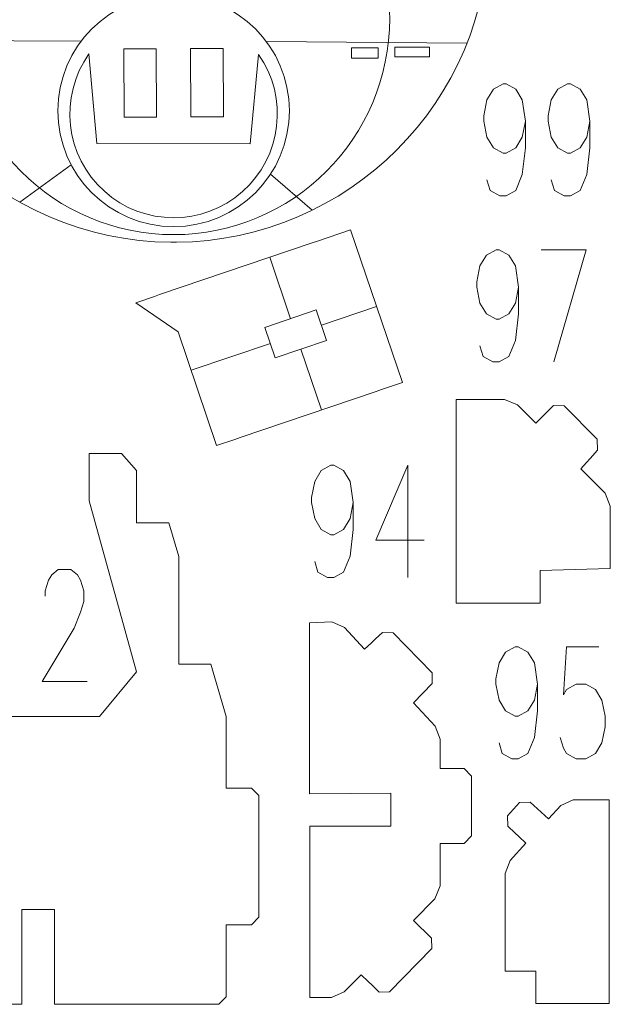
# Model space of a CAD drawing. Header units: millimetres. Extents: x -182 to 179, y -139 to 136.
# Tile 3 of 13: x -18 to 42, y -136 to -36. Entities that reach past the tile are written whole.
import ezdxf

# ---------------------------------------------------------------- set-up
doc = ezdxf.new("R2010")
doc.units = ezdxf.units.MM
doc.header["$MEASUREMENT"] = 0
doc.layers.add('Layer 1', color=7, linetype='Continuous')

msp = doc.modelspace()

# ---------------------------------------------------------------- linework, layer by layer
at = {"layer": 'Layer 1', "color": 5, "lineweight": 9}
for points in [[(15.3287, -40.0598), (18.0407, -40.0598), (18.0407, -39.0014), (15.3287, -39.0014), (15.3287, -40.0598)], [(19.7605, -39.9275), (23.2663, -39.9275), (23.2663, -38.9353), (19.7605, -38.9353), (19.7605, -39.9275)]]:
    msp.add_lwpolyline(points, close=True, dxfattribs=at)
at = {"layer": 'Layer 1', "color": 1, "lineweight": 9}
msp.add_ellipse((-2.7628, -45.403), major_axis=(0, 11.7788), ratio=1, dxfattribs=at)
for points, knots in [([(-16.8286, -19.0989), (-21.6718, -23.1329), (-24.7547, -29.209), (-24.7547, -36.005), (-24.7547, -36.005), (-24.7547, -48.1507), (-14.9085, -57.9969), (-2.7628, -57.9969), (-2.7628, -57.9969), (9.3829, -57.9969), (19.2291, -48.1507), (19.2291, -36.005), (19.2291, -36.005), (19.2291, -29.0303), (15.9821, -22.8137), (10.9174, -18.7849)], [0, 0, 0, 0, 0.2, 0.2, 0.2, 0.2, 0.4, 0.4, 0.4, 0.4, 0.6, 0.6, 0.6, 0.6, 1, 1, 1, 1]), ([(33.0532, -46.4499), (33.0532, -46.4499), (32.7292, -48.0784), (32.7292, -48.0784), (32.7292, -48.0784), (32.7292, -48.0784), (32.0712, -49.1695), (32.0712, -49.1695), (32.0712, -49.1695), (32.0712, -49.1695), (31.0893, -49.7069), (31.0893, -49.7069), (31.0893, -49.7069), (31.0893, -49.7069), (30.7652, -49.7069), (30.7652, -49.7069), (30.7652, -49.7069), (30.7652, -49.7069), (29.7833, -49.1695), (29.7833, -49.1695), (29.7833, -49.1695), (29.7833, -49.1695), (29.1253, -48.0784), (29.1253, -48.0784), (29.1253, -48.0784), (29.1253, -48.0784), (28.8013, -46.4499), (28.8013, -46.4499), (28.8013, -46.4499), (28.8013, -46.4499), (28.8013, -45.9125), (28.8013, -45.9125), (28.8013, -45.9125), (28.8013, -45.9125), (29.1253, -44.284), (29.1253, -44.284), (29.1253, -44.284), (29.1253, -44.284), (29.7833, -43.1929), (29.7833, -43.1929), (29.7833, -43.1929), (29.7833, -43.1929), (30.7652, -42.6555), (30.7652, -42.6555), (30.7652, -42.6555), (30.7652, -42.6555), (31.0893, -42.6555), (31.0893, -42.6555), (31.0893, -42.6555), (31.0893, -42.6555), (32.0712, -43.1929), (32.0712, -43.1929), (32.0712, -43.1929), (32.0712, -43.1929), (32.7292, -44.284), (32.7292, -44.284), (32.7292, -44.284), (32.7292, -44.284), (33.0532, -46.4499), (33.0532, -46.4499), (33.0532, -46.4499), (33.0532, -46.4499), (33.0532, -49.1695), (33.0532, -49.1695), (33.0532, -49.1695), (33.0532, -49.1695), (32.7292, -51.889), (32.7292, -51.889), (32.7292, -51.889), (32.7292, -51.889), (32.0712, -53.5176), (32.0712, -53.5176), (32.0712, -53.5176), (32.0712, -53.5176), (31.0893, -54.055), (31.0893, -54.055), (31.0893, -54.055), (31.0893, -54.055), (30.4412, -54.055), (30.4412, -54.055), (30.4412, -54.055), (30.4412, -54.055), (29.4592, -53.5176), (29.4592, -53.5176), (29.4592, -53.5176), (29.4592, -53.5176), (29.1253, -52.4264), (29.1253, -52.4264)], [0, 0, 0, 0, 0.04347826, 0.04347826, 0.04347826, 0.04347826, 0.08695652, 0.08695652, 0.08695652, 0.08695652, 0.13043478, 0.13043478, 0.13043478, 0.13043478, 0.17391304, 0.17391304, 0.17391304, 0.17391304, 0.2173913, 0.2173913, 0.2173913, 0.2173913, 0.26086957, 0.26086957, 0.26086957, 0.26086957, 0.30434783, 0.30434783, 0.30434783, 0.30434783, 0.34782609, 0.34782609, 0.34782609, 0.34782609, 0.39130435, 0.39130435, 0.39130435, 0.39130435, 0.43478261, 0.43478261, 0.43478261, 0.43478261, 0.47826087, 0.47826087, 0.47826087, 0.47826087, 0.52173913, 0.52173913, 0.52173913, 0.52173913, 0.56521739, 0.56521739, 0.56521739, 0.56521739, 0.60869565, 0.60869565, 0.60869565, 0.60869565, 0.65217391, 0.65217391, 0.65217391, 0.65217391, 0.69565217, 0.69565217, 0.69565217, 0.69565217, 0.73913043, 0.73913043, 0.73913043, 0.73913043, 0.7826087, 0.7826087, 0.7826087, 0.7826087, 0.82608696, 0.82608696, 0.82608696, 0.82608696, 0.86956522, 0.86956522, 0.86956522, 0.86956522, 0.91304348, 0.91304348, 0.91304348, 0.91304348, 1, 1, 1, 1]), ([(39.603, -46.4499), (39.603, -46.4499), (39.2789, -48.0784), (39.2789, -48.0784), (39.2789, -48.0784), (39.2789, -48.0784), (38.621, -49.1695), (38.621, -49.1695), (38.621, -49.1695), (38.621, -49.1695), (37.639, -49.7069), (37.639, -49.7069), (37.639, -49.7069), (37.639, -49.7069), (37.3149, -49.7069), (37.3149, -49.7069), (37.3149, -49.7069), (37.3149, -49.7069), (36.333, -49.1695), (36.333, -49.1695), (36.333, -49.1695), (36.333, -49.1695), (35.6751, -48.0784), (35.6751, -48.0784), (35.6751, -48.0784), (35.6751, -48.0784), (35.351, -46.4499), (35.351, -46.4499), (35.351, -46.4499), (35.351, -46.4499), (35.351, -45.9125), (35.351, -45.9125), (35.351, -45.9125), (35.351, -45.9125), (35.6751, -44.284), (35.6751, -44.284), (35.6751, -44.284), (35.6751, -44.284), (36.333, -43.1929), (36.333, -43.1929), (36.333, -43.1929), (36.333, -43.1929), (37.3149, -42.6555), (37.3149, -42.6555), (37.3149, -42.6555), (37.3149, -42.6555), (37.639, -42.6555), (37.639, -42.6555), (37.639, -42.6555), (37.639, -42.6555), (38.621, -43.1929), (38.621, -43.1929), (38.621, -43.1929), (38.621, -43.1929), (39.2789, -44.284), (39.2789, -44.284), (39.2789, -44.284), (39.2789, -44.284), (39.603, -46.4499), (39.603, -46.4499), (39.603, -46.4499), (39.603, -46.4499), (39.603, -49.1695), (39.603, -49.1695), (39.603, -49.1695), (39.603, -49.1695), (39.2789, -51.889), (39.2789, -51.889), (39.2789, -51.889), (39.2789, -51.889), (38.621, -53.5176), (38.621, -53.5176), (38.621, -53.5176), (38.621, -53.5176), (37.639, -54.055), (37.639, -54.055), (37.639, -54.055), (37.639, -54.055), (36.9811, -54.055), (36.9811, -54.055), (36.9811, -54.055), (36.9811, -54.055), (35.9991, -53.5176), (35.9991, -53.5176), (35.9991, -53.5176), (35.9991, -53.5176), (35.6751, -52.4264), (35.6751, -52.4264)], [0, 0, 0, 0, 0.04347826, 0.04347826, 0.04347826, 0.04347826, 0.08695652, 0.08695652, 0.08695652, 0.08695652, 0.13043478, 0.13043478, 0.13043478, 0.13043478, 0.17391304, 0.17391304, 0.17391304, 0.17391304, 0.2173913, 0.2173913, 0.2173913, 0.2173913, 0.26086957, 0.26086957, 0.26086957, 0.26086957, 0.30434783, 0.30434783, 0.30434783, 0.30434783, 0.34782609, 0.34782609, 0.34782609, 0.34782609, 0.39130435, 0.39130435, 0.39130435, 0.39130435, 0.43478261, 0.43478261, 0.43478261, 0.43478261, 0.47826087, 0.47826087, 0.47826087, 0.47826087, 0.52173913, 0.52173913, 0.52173913, 0.52173913, 0.56521739, 0.56521739, 0.56521739, 0.56521739, 0.60869565, 0.60869565, 0.60869565, 0.60869565, 0.65217391, 0.65217391, 0.65217391, 0.65217391, 0.69565217, 0.69565217, 0.69565217, 0.69565217, 0.73913043, 0.73913043, 0.73913043, 0.73913043, 0.7826087, 0.7826087, 0.7826087, 0.7826087, 0.82608696, 0.82608696, 0.82608696, 0.82608696, 0.86956522, 0.86956522, 0.86956522, 0.86956522, 0.91304348, 0.91304348, 0.91304348, 0.91304348, 1, 1, 1, 1]), ([(32.3477, -63.332), (32.3477, -63.332), (32.0237, -64.9606), (32.0237, -64.9606), (32.0237, -64.9606), (32.0237, -64.9606), (31.3657, -66.0516), (31.3657, -66.0516), (31.3657, -66.0516), (31.3657, -66.0516), (30.3838, -66.589), (30.3838, -66.589), (30.3838, -66.589), (30.3838, -66.589), (30.0597, -66.589), (30.0597, -66.589), (30.0597, -66.589), (30.0597, -66.589), (29.0778, -66.0516), (29.0778, -66.0516), (29.0778, -66.0516), (29.0778, -66.0516), (28.4198, -64.9606), (28.4198, -64.9606), (28.4198, -64.9606), (28.4198, -64.9606), (28.0958, -63.332), (28.0958, -63.332), (28.0958, -63.332), (28.0958, -63.332), (28.0958, -62.7946), (28.0958, -62.7946), (28.0958, -62.7946), (28.0958, -62.7946), (28.4198, -61.1661), (28.4198, -61.1661), (28.4198, -61.1661), (28.4198, -61.1661), (29.0778, -60.075), (29.0778, -60.075), (29.0778, -60.075), (29.0778, -60.075), (30.0597, -59.5377), (30.0597, -59.5377), (30.0597, -59.5377), (30.0597, -59.5377), (30.3838, -59.5377), (30.3838, -59.5377), (30.3838, -59.5377), (30.3838, -59.5377), (31.3657, -60.075), (31.3657, -60.075), (31.3657, -60.075), (31.3657, -60.075), (32.0237, -61.1661), (32.0237, -61.1661), (32.0237, -61.1661), (32.0237, -61.1661), (32.3477, -63.332), (32.3477, -63.332), (32.3477, -63.332), (32.3477, -63.332), (32.3477, -66.0516), (32.3477, -66.0516), (32.3477, -66.0516), (32.3477, -66.0516), (32.0237, -68.7712), (32.0237, -68.7712), (32.0237, -68.7712), (32.0237, -68.7712), (31.3657, -70.3998), (31.3657, -70.3998), (31.3657, -70.3998), (31.3657, -70.3998), (30.3838, -70.9371), (30.3838, -70.9371), (30.3838, -70.9371), (30.3838, -70.9371), (29.7357, -70.9371), (29.7357, -70.9371), (29.7357, -70.9371), (29.7357, -70.9371), (28.7537, -70.3998), (28.7537, -70.3998), (28.7537, -70.3998), (28.7537, -70.3998), (28.4198, -69.3086), (28.4198, -69.3086)], [0, 0, 0, 0, 0.04347826, 0.04347826, 0.04347826, 0.04347826, 0.08695652, 0.08695652, 0.08695652, 0.08695652, 0.13043478, 0.13043478, 0.13043478, 0.13043478, 0.17391304, 0.17391304, 0.17391304, 0.17391304, 0.2173913, 0.2173913, 0.2173913, 0.2173913, 0.26086957, 0.26086957, 0.26086957, 0.26086957, 0.30434783, 0.30434783, 0.30434783, 0.30434783, 0.34782609, 0.34782609, 0.34782609, 0.34782609, 0.39130435, 0.39130435, 0.39130435, 0.39130435, 0.43478261, 0.43478261, 0.43478261, 0.43478261, 0.47826087, 0.47826087, 0.47826087, 0.47826087, 0.52173913, 0.52173913, 0.52173913, 0.52173913, 0.56521739, 0.56521739, 0.56521739, 0.56521739, 0.60869565, 0.60869565, 0.60869565, 0.60869565, 0.65217391, 0.65217391, 0.65217391, 0.65217391, 0.69565217, 0.69565217, 0.69565217, 0.69565217, 0.73913043, 0.73913043, 0.73913043, 0.73913043, 0.7826087, 0.7826087, 0.7826087, 0.7826087, 0.82608696, 0.82608696, 0.82608696, 0.82608696, 0.86956522, 0.86956522, 0.86956522, 0.86956522, 0.91304348, 0.91304348, 0.91304348, 0.91304348, 1, 1, 1, 1]), ([(34.6455, -59.5377), (34.6455, -59.5377), (39.2215, -59.5377), (39.2215, -59.5377), (39.2215, -59.5377), (39.2215, -59.5377), (35.9515, -70.9371), (35.9515, -70.9371)], [0, 0, 0, 0, 0.33333333, 0.33333333, 0.33333333, 0.33333333, 1, 1, 1, 1]), ([(15.5226, -85.2469), (15.5226, -85.2469), (15.1986, -86.8754), (15.1986, -86.8754), (15.1986, -86.8754), (15.1986, -86.8754), (14.5406, -87.9665), (14.5406, -87.9665), (14.5406, -87.9665), (14.5406, -87.9665), (13.5587, -88.5039), (13.5587, -88.5039), (13.5587, -88.5039), (13.5587, -88.5039), (13.2346, -88.5039), (13.2346, -88.5039), (13.2346, -88.5039), (13.2346, -88.5039), (12.2527, -87.9665), (12.2527, -87.9665), (12.2527, -87.9665), (12.2527, -87.9665), (11.5947, -86.8754), (11.5947, -86.8754), (11.5947, -86.8754), (11.5947, -86.8754), (11.2707, -85.2469), (11.2707, -85.2469), (11.2707, -85.2469), (11.2707, -85.2469), (11.2707, -84.7095), (11.2707, -84.7095), (11.2707, -84.7095), (11.2707, -84.7095), (11.5947, -83.081), (11.5947, -83.081), (11.5947, -83.081), (11.5947, -83.081), (12.2527, -81.9899), (12.2527, -81.9899), (12.2527, -81.9899), (12.2527, -81.9899), (13.2346, -81.4525), (13.2346, -81.4525), (13.2346, -81.4525), (13.2346, -81.4525), (13.5587, -81.4525), (13.5587, -81.4525), (13.5587, -81.4525), (13.5587, -81.4525), (14.5406, -81.9899), (14.5406, -81.9899), (14.5406, -81.9899), (14.5406, -81.9899), (15.1986, -83.081), (15.1986, -83.081), (15.1986, -83.081), (15.1986, -83.081), (15.5226, -85.2469), (15.5226, -85.2469), (15.5226, -85.2469), (15.5226, -85.2469), (15.5226, -87.9665), (15.5226, -87.9665), (15.5226, -87.9665), (15.5226, -87.9665), (15.1986, -90.6861), (15.1986, -90.6861), (15.1986, -90.6861), (15.1986, -90.6861), (14.5406, -92.3146), (14.5406, -92.3146), (14.5406, -92.3146), (14.5406, -92.3146), (13.5587, -92.852), (13.5587, -92.852), (13.5587, -92.852), (13.5587, -92.852), (12.9106, -92.852), (12.9106, -92.852), (12.9106, -92.852), (12.9106, -92.852), (11.9286, -92.3146), (11.9286, -92.3146), (11.9286, -92.3146), (11.9286, -92.3146), (11.5947, -91.2235), (11.5947, -91.2235)], [0, 0, 0, 0, 0.04347826, 0.04347826, 0.04347826, 0.04347826, 0.08695652, 0.08695652, 0.08695652, 0.08695652, 0.13043478, 0.13043478, 0.13043478, 0.13043478, 0.17391304, 0.17391304, 0.17391304, 0.17391304, 0.2173913, 0.2173913, 0.2173913, 0.2173913, 0.26086957, 0.26086957, 0.26086957, 0.26086957, 0.30434783, 0.30434783, 0.30434783, 0.30434783, 0.34782609, 0.34782609, 0.34782609, 0.34782609, 0.39130435, 0.39130435, 0.39130435, 0.39130435, 0.43478261, 0.43478261, 0.43478261, 0.43478261, 0.47826087, 0.47826087, 0.47826087, 0.47826087, 0.52173913, 0.52173913, 0.52173913, 0.52173913, 0.56521739, 0.56521739, 0.56521739, 0.56521739, 0.60869565, 0.60869565, 0.60869565, 0.60869565, 0.65217391, 0.65217391, 0.65217391, 0.65217391, 0.69565217, 0.69565217, 0.69565217, 0.69565217, 0.73913043, 0.73913043, 0.73913043, 0.73913043, 0.7826087, 0.7826087, 0.7826087, 0.7826087, 0.82608696, 0.82608696, 0.82608696, 0.82608696, 0.86956522, 0.86956522, 0.86956522, 0.86956522, 0.91304348, 0.91304348, 0.91304348, 0.91304348, 1, 1, 1, 1]), ([(21.0904, -81.4525), (21.0904, -81.4525), (17.8204, -89.0576), (17.8204, -89.0576), (17.8204, -89.0576), (17.8204, -89.0576), (22.7302, -89.0576), (22.7302, -89.0576)], [0, 0, 0, 0, 0.33333333, 0.33333333, 0.33333333, 0.33333333, 1, 1, 1, 1]), ([(-15.8304, -94.7641), (-15.8304, -94.7641), (-15.8304, -94.2104), (-15.8304, -94.2104), (-15.8304, -94.2104), (-15.8304, -94.2104), (-15.5064, -93.1356), (-15.5064, -93.1356), (-15.5064, -93.1356), (-15.5064, -93.1356), (-15.1725, -92.5819), (-15.1725, -92.5819), (-15.1725, -92.5819), (-15.1725, -92.5819), (-14.5244, -92.0445), (-14.5244, -92.0445), (-14.5244, -92.0445), (-14.5244, -92.0445), (-13.2086, -92.0445), (-13.2086, -92.0445), (-13.2086, -92.0445), (-13.2086, -92.0445), (-12.5605, -92.5819), (-12.5605, -92.5819), (-12.5605, -92.5819), (-12.5605, -92.5819), (-12.2266, -93.1356), (-12.2266, -93.1356), (-12.2266, -93.1356), (-12.2266, -93.1356), (-11.9025, -94.2104), (-11.9025, -94.2104), (-11.9025, -94.2104), (-11.9025, -94.2104), (-11.9025, -95.3015), (-11.9025, -95.3015), (-11.9025, -95.3015), (-11.9025, -95.3015), (-12.2266, -96.3926), (-12.2266, -96.3926), (-12.2266, -96.3926), (-12.2266, -96.3926), (-12.8845, -98.0211), (-12.8845, -98.0211), (-12.8845, -98.0211), (-12.8845, -98.0211), (-16.1545, -103.444), (-16.1545, -103.444), (-16.1545, -103.444), (-16.1545, -103.444), (-11.5785, -103.444), (-11.5785, -103.444)], [0, 0, 0, 0, 0.07142857, 0.07142857, 0.07142857, 0.07142857, 0.14285714, 0.14285714, 0.14285714, 0.14285714, 0.21428571, 0.21428571, 0.21428571, 0.21428571, 0.28571429, 0.28571429, 0.28571429, 0.28571429, 0.35714286, 0.35714286, 0.35714286, 0.35714286, 0.42857143, 0.42857143, 0.42857143, 0.42857143, 0.5, 0.5, 0.5, 0.5, 0.57142857, 0.57142857, 0.57142857, 0.57142857, 0.64285714, 0.64285714, 0.64285714, 0.64285714, 0.71428571, 0.71428571, 0.71428571, 0.71428571, 0.78571429, 0.78571429, 0.78571429, 0.78571429, 0.85714286, 0.85714286, 0.85714286, 0.85714286, 1, 1, 1, 1]), ([(34.2832, -103.7025), (34.2832, -103.7025), (33.9592, -105.331), (33.9592, -105.331), (33.9592, -105.331), (33.9592, -105.331), (33.3012, -106.422), (33.3012, -106.422), (33.3012, -106.422), (33.3012, -106.422), (32.3193, -106.9595), (32.3193, -106.9595), (32.3193, -106.9595), (32.3193, -106.9595), (31.9952, -106.9595), (31.9952, -106.9595), (31.9952, -106.9595), (31.9952, -106.9595), (31.0133, -106.422), (31.0133, -106.422), (31.0133, -106.422), (31.0133, -106.422), (30.3553, -105.331), (30.3553, -105.331), (30.3553, -105.331), (30.3553, -105.331), (30.0313, -103.7025), (30.0313, -103.7025), (30.0313, -103.7025), (30.0313, -103.7025), (30.0313, -103.1651), (30.0313, -103.1651), (30.0313, -103.1651), (30.0313, -103.1651), (30.3553, -101.5366), (30.3553, -101.5366), (30.3553, -101.5366), (30.3553, -101.5366), (31.0133, -100.4455), (31.0133, -100.4455), (31.0133, -100.4455), (31.0133, -100.4455), (31.9952, -99.9081), (31.9952, -99.9081), (31.9952, -99.9081), (31.9952, -99.9081), (32.3193, -99.9081), (32.3193, -99.9081), (32.3193, -99.9081), (32.3193, -99.9081), (33.3012, -100.4455), (33.3012, -100.4455), (33.3012, -100.4455), (33.3012, -100.4455), (33.9592, -101.5366), (33.9592, -101.5366), (33.9592, -101.5366), (33.9592, -101.5366), (34.2832, -103.7025), (34.2832, -103.7025), (34.2832, -103.7025), (34.2832, -103.7025), (34.2832, -106.422), (34.2832, -106.422), (34.2832, -106.422), (34.2832, -106.422), (33.9592, -109.1416), (33.9592, -109.1416), (33.9592, -109.1416), (33.9592, -109.1416), (33.3012, -110.7701), (33.3012, -110.7701), (33.3012, -110.7701), (33.3012, -110.7701), (32.3193, -111.3075), (32.3193, -111.3075), (32.3193, -111.3075), (32.3193, -111.3075), (31.6712, -111.3075), (31.6712, -111.3075), (31.6712, -111.3075), (31.6712, -111.3075), (30.6892, -110.7701), (30.6892, -110.7701), (30.6892, -110.7701), (30.6892, -110.7701), (30.3553, -109.679), (30.3553, -109.679)], [0, 0, 0, 0, 0.04347826, 0.04347826, 0.04347826, 0.04347826, 0.08695652, 0.08695652, 0.08695652, 0.08695652, 0.13043478, 0.13043478, 0.13043478, 0.13043478, 0.17391304, 0.17391304, 0.17391304, 0.17391304, 0.2173913, 0.2173913, 0.2173913, 0.2173913, 0.26086957, 0.26086957, 0.26086957, 0.26086957, 0.30434783, 0.30434783, 0.30434783, 0.30434783, 0.34782609, 0.34782609, 0.34782609, 0.34782609, 0.39130435, 0.39130435, 0.39130435, 0.39130435, 0.43478261, 0.43478261, 0.43478261, 0.43478261, 0.47826087, 0.47826087, 0.47826087, 0.47826087, 0.52173913, 0.52173913, 0.52173913, 0.52173913, 0.56521739, 0.56521739, 0.56521739, 0.56521739, 0.60869565, 0.60869565, 0.60869565, 0.60869565, 0.65217391, 0.65217391, 0.65217391, 0.65217391, 0.69565217, 0.69565217, 0.69565217, 0.69565217, 0.73913043, 0.73913043, 0.73913043, 0.73913043, 0.7826087, 0.7826087, 0.7826087, 0.7826087, 0.82608696, 0.82608696, 0.82608696, 0.82608696, 0.86956522, 0.86956522, 0.86956522, 0.86956522, 0.91304348, 0.91304348, 0.91304348, 0.91304348, 1, 1, 1, 1]), ([(40.5089, -99.9081), (40.5089, -99.9081), (37.2291, -99.9081), (37.2291, -99.9081), (37.2291, -99.9081), (37.2291, -99.9081), (36.9051, -104.7936), (36.9051, -104.7936), (36.9051, -104.7936), (36.9051, -104.7936), (37.2291, -104.2561), (37.2291, -104.2561), (37.2291, -104.2561), (37.2291, -104.2561), (38.2111, -103.7025), (38.2111, -103.7025), (38.2111, -103.7025), (38.2111, -103.7025), (39.1931, -103.7025), (39.1931, -103.7025), (39.1931, -103.7025), (39.1931, -103.7025), (40.175, -104.2561), (40.175, -104.2561), (40.175, -104.2561), (40.175, -104.2561), (40.833, -105.331), (40.833, -105.331), (40.833, -105.331), (40.833, -105.331), (41.157, -106.9595), (41.157, -106.9595), (41.157, -106.9595), (41.157, -106.9595), (41.157, -108.0505), (41.157, -108.0505), (41.157, -108.0505), (41.157, -108.0505), (40.833, -109.679), (40.833, -109.679), (40.833, -109.679), (40.833, -109.679), (40.175, -110.7701), (40.175, -110.7701), (40.175, -110.7701), (40.175, -110.7701), (39.1931, -111.3075), (39.1931, -111.3075), (39.1931, -111.3075), (39.1931, -111.3075), (38.2111, -111.3075), (38.2111, -111.3075), (38.2111, -111.3075), (38.2111, -111.3075), (37.2291, -110.7701), (37.2291, -110.7701), (37.2291, -110.7701), (37.2291, -110.7701), (36.9051, -110.2164), (36.9051, -110.2164), (36.9051, -110.2164), (36.9051, -110.2164), (36.581, -109.1416), (36.581, -109.1416)], [0, 0, 0, 0, 0.05882353, 0.05882353, 0.05882353, 0.05882353, 0.11764706, 0.11764706, 0.11764706, 0.11764706, 0.17647059, 0.17647059, 0.17647059, 0.17647059, 0.23529412, 0.23529412, 0.23529412, 0.23529412, 0.29411765, 0.29411765, 0.29411765, 0.29411765, 0.35294118, 0.35294118, 0.35294118, 0.35294118, 0.41176471, 0.41176471, 0.41176471, 0.41176471, 0.47058824, 0.47058824, 0.47058824, 0.47058824, 0.52941176, 0.52941176, 0.52941176, 0.52941176, 0.58823529, 0.58823529, 0.58823529, 0.58823529, 0.64705882, 0.64705882, 0.64705882, 0.64705882, 0.70588235, 0.70588235, 0.70588235, 0.70588235, 0.76470588, 0.76470588, 0.76470588, 0.76470588, 0.82352941, 0.82352941, 0.82352941, 0.82352941, 0.88235294, 0.88235294, 0.88235294, 0.88235294, 1, 1, 1, 1])]:
    msp.add_open_spline(points, degree=3, knots=knots, dxfattribs=at)
at = {"layer": 'Layer 1', "lineweight": 9}
for points in [[(-34.8885, -26.9173), (-34.738, -44.4403), (-20.5633, -58.615), (-3.0404, -58.7655)], [(-2.4782, -58.7655), (15.0447, -58.615), (29.2194, -44.4403), (29.3699, -26.9173)], [(11.3332, -58.8249), (11.3332, -58.8249), (-4.1933, -64.0957), (-4.1933, -64.0957)], [(4.0072, -78.6314), (4.0072, -78.6314), (17.8577, -73.9296), (17.8577, -73.9296)], [(25.9986, -80.0545), (25.9986, -80.0545), (25.9986, -88.5855), (25.9986, -88.5855)]]:
    msp.add_open_spline(points, degree=3, dxfattribs=at)
at = {"layer": 'Layer 1', "color": 1, "lineweight": 9}
for points in [[(-12.1821, -38.3296), (-12.1821, -38.3296), (-32.73, -38.2153), (-32.73, -38.2153)], [(6.6783, -38.3587), (6.6783, -38.3587), (27.0912, -38.5203), (27.0912, -38.5203)], [(-13.1766, -50.9119), (-13.1766, -50.9119), (-18.4111, -54.6934), (-18.4111, -54.6934)], [(7.0928, -51.8557), (7.0928, -51.8557), (11.3453, -55.5082), (11.3453, -55.5082)], [(-3.0404, -58.769), (-3.0404, -58.769), (-2.4782, -58.769), (-2.4782, -58.769)], [(11.3332, -58.8246), (11.3332, -58.8246), (11.8656, -58.6442), (11.8656, -58.6442)], [(-4.7257, -64.2762), (-4.7257, -64.2762), (-4.1933, -64.0958), (-4.1933, -64.0958)], [(17.8577, -73.9293), (17.8577, -73.9293), (18.3901, -73.7489), (18.3901, -73.7489)], [(34.7946, -76.4759), (34.7946, -76.4759), (35.194, -76.0803), (35.194, -76.0803)], [(3.4748, -78.8119), (3.4748, -78.8119), (4.0072, -78.6315), (4.0072, -78.6315)], [(25.9986, -80.0545), (25.9986, -80.0545), (25.9986, -79.4923), (25.9986, -79.4923)], [(39.2696, -81.1624), (39.2696, -81.1624), (39.6446, -80.7436), (39.6446, -80.7436)], [(21.0904, -81.4525), (21.0904, -81.4525), (21.0904, -92.852), (21.0904, -92.852)], [(-6.5322, -84.9047), (-6.5322, -84.9047), (-6.532, -84.3425), (-6.532, -84.3425)], [(25.9986, -89.1477), (25.9986, -89.1477), (25.9986, -88.5855), (25.9986, -88.5855)], [(34.5461, -94.0877), (34.5461, -94.0877), (34.5461, -93.5255), (34.5461, -93.5255)], [(17.3665, -99.4934), (17.3665, -99.4934), (17.7803, -99.1128), (17.7803, -99.1128)], [(25.3062, -112.2852), (25.3062, -112.2852), (25.8684, -112.2854), (25.8684, -112.2854)], [(3.5982, -114.2749), (3.5982, -114.2749), (4.1604, -114.2751), (4.1604, -114.2751)], [(12.0032, -118.142), (12.0032, -118.142), (12.5654, -118.1422), (12.5654, -118.1422)], [(31.9722, -118.8215), (31.9722, -118.8215), (32.386, -119.2021), (32.386, -119.2021)], [(25.3062, -119.9052), (25.3062, -119.9052), (25.8684, -119.9054), (25.8684, -119.9054)], [(41.5646, -120.2413), (41.5646, -120.2413), (41.5684, -120.8035), (41.5684, -120.8035)], [(3.5982, -128.1643), (3.5982, -128.1643), (4.1604, -128.1645), (4.1604, -128.1645)], [(41.5627, -131.1654), (41.5627, -131.1654), (41.5665, -131.7276), (41.5665, -131.7276)], [(32.5256, -132.8875), (32.5256, -132.8875), (33.0878, -132.8875), (33.0878, -132.8875)], [(-18.2001, -134.4223), (-18.2001, -134.4223), (-18.1999, -133.8601), (-18.1999, -133.8601)], [(-14.8981, -134.4223), (-14.8981, -134.4223), (-14.8979, -133.8601), (-14.8979, -133.8601)], [(17.0301, -133.9379), (17.0301, -133.9379), (17.4331, -134.3299), (17.4331, -134.3299)]]:
    msp.add_open_spline(points, degree=3, dxfattribs=at)
at = {"layer": 'Layer 1', "lineweight": 9}
for points, knots in [([(5.8923, -39.6729), (8.9613, -44.0692), (8.2492, -50.0675), (4.2361, -53.6231), (4.2361, -53.6231), (0.2231, -57.1786), (-5.8173, -57.1632), (-9.812, -53.587), (-9.812, -53.587), (-13.8067, -50.0109), (-14.4724, -43.9869), (-11.3809, -39.6064), (-11.3809, -39.6064), (-11.3809, -39.6064), (-10.5896, -48.742), (-10.5896, -48.742), (-10.5896, -48.742), (-10.5896, -48.742), (5.0171, -48.7483), (5.0171, -48.7483), (5.0171, -48.7483), (5.0171, -48.7483), (5.8923, -39.6729), (5.8923, -39.6729)], [0, 0, 0, 0, 0.14285714, 0.14285714, 0.14285714, 0.14285714, 0.28571429, 0.28571429, 0.28571429, 0.28571429, 0.42857143, 0.42857143, 0.42857143, 0.42857143, 0.57142857, 0.57142857, 0.57142857, 0.57142857, 0.71428571, 0.71428571, 0.71428571, 0.71428571, 1, 1, 1, 1]), ([(-4.5433, -39.0995), (-4.5433, -39.0995), (-4.5063, -46.0379), (-4.5063, -46.0379), (-4.5063, -46.0379), (-4.5063, -46.0379), (-7.8082, -46.0556), (-7.8082, -46.0556), (-7.8082, -46.0556), (-7.8082, -46.0556), (-7.8452, -39.1171), (-7.8452, -39.1171), (-7.8452, -39.1171), (-7.8452, -39.1171), (-4.5433, -39.0995), (-4.5433, -39.0995)], [0, 0, 0, 0, 0.2, 0.2, 0.2, 0.2, 0.4, 0.4, 0.4, 0.4, 0.6, 0.6, 0.6, 0.6, 1, 1, 1, 1]), ([(2.2683, -39.0633), (2.2683, -39.0633), (2.3052, -46.0016), (2.3052, -46.0016), (2.3052, -46.0016), (2.3052, -46.0016), (-0.9967, -46.0193), (-0.9967, -46.0193), (-0.9967, -46.0193), (-0.9967, -46.0193), (-1.0337, -39.0808), (-1.0337, -39.0808), (-1.0337, -39.0808), (-1.0337, -39.0808), (2.2683, -39.0633), (2.2683, -39.0633)], [0, 0, 0, 0, 0.2, 0.2, 0.2, 0.2, 0.4, 0.4, 0.4, 0.4, 0.6, 0.6, 0.6, 0.6, 1, 1, 1, 1]), ([(18.3902, -73.7489), (18.3902, -73.7489), (20.5238, -73.0246), (20.5238, -73.0246), (20.5238, -73.0246), (20.5238, -73.0246), (15.2518, -57.4947), (15.2518, -57.4947), (15.2518, -57.4947), (15.2518, -57.4947), (11.8657, -58.6442), (11.8657, -58.6442)], [0, 0, 0, 0, 0.25, 0.25, 0.25, 0.25, 0.5, 0.5, 0.5, 0.5, 1, 1, 1, 1]), ([(-4.7257, -64.2764), (-4.7257, -64.2764), (-6.6189, -64.9191), (-6.6189, -64.9191), (-6.6189, -64.9191), (-6.6189, -64.9191), (-2.3109, -67.8837), (-2.3109, -67.8837), (-2.3109, -67.8837), (-2.3109, -67.8837), (1.6134, -79.444), (1.6134, -79.444), (1.6134, -79.444), (1.6134, -79.444), (3.4748, -78.8121), (3.4748, -78.8121)], [0, 0, 0, 0, 0.2, 0.2, 0.2, 0.2, 0.4, 0.4, 0.4, 0.4, 0.6, 0.6, 0.6, 0.6, 1, 1, 1, 1]), ([(11.7532, -65.6572), (11.7532, -65.6572), (12.8028, -68.7491), (12.8028, -68.7491), (12.8028, -68.7491), (12.8028, -68.7491), (7.5871, -70.5197), (7.5871, -70.5197), (7.5871, -70.5197), (7.5871, -70.5197), (6.5375, -67.4278), (6.5375, -67.4278), (6.5375, -67.4278), (6.5375, -67.4278), (11.7532, -65.6572), (11.7532, -65.6572)], [0, 0, 0, 0, 0.2, 0.2, 0.2, 0.2, 0.4, 0.4, 0.4, 0.4, 0.6, 0.6, 0.6, 0.6, 1, 1, 1, 1]), ([(34.7946, -76.4759), (34.7946, -76.4759), (34.0912, -77.1728), (34.0912, -77.1728), (34.0912, -77.1728), (34.0912, -77.1728), (32.2232, -75.2874), (32.2232, -75.2874), (32.2232, -75.2874), (32.2232, -75.2874), (30.9249, -74.7461), (30.9249, -74.7461), (30.9249, -74.7461), (30.9249, -74.7461), (25.9986, -74.7461), (25.9986, -74.7461), (25.9986, -74.7461), (25.9986, -74.7461), (25.9986, -79.4923), (25.9986, -79.4923)], [0, 0, 0, 0, 0.16666667, 0.16666667, 0.16666667, 0.16666667, 0.33333333, 0.33333333, 0.33333333, 0.33333333, 0.5, 0.5, 0.5, 0.5, 0.66666667, 0.66666667, 0.66666667, 0.66666667, 1, 1, 1, 1]), ([(39.6445, -80.7435), (39.6445, -80.7435), (40.3874, -79.9133), (40.3874, -79.9133), (40.3874, -79.9133), (40.3874, -79.9133), (40.3592, -78.8041), (40.3592, -78.8041), (40.3592, -78.8041), (40.3592, -78.8041), (36.9749, -75.3884), (36.9749, -75.3884), (36.9749, -75.3884), (36.9749, -75.3884), (35.8973, -75.3834), (35.8973, -75.3834), (35.8973, -75.3834), (35.8973, -75.3834), (35.194, -76.0802), (35.194, -76.0802)], [0, 0, 0, 0, 0.16666667, 0.16666667, 0.16666667, 0.16666667, 0.33333333, 0.33333333, 0.33333333, 0.33333333, 0.5, 0.5, 0.5, 0.5, 0.66666667, 0.66666667, 0.66666667, 0.66666667, 1, 1, 1, 1]), ([(-6.5321, -84.3425), (-6.5321, -84.3425), (-6.5321, -81.9632), (-6.5321, -81.9632), (-6.5321, -81.9632), (-6.5321, -81.9632), (-8.0834, -80.2431), (-8.0834, -80.2431), (-8.0834, -80.2431), (-8.0834, -80.2431), (-11.3674, -80.2431), (-11.3674, -80.2431), (-11.3674, -80.2431), (-11.3674, -80.2431), (-11.3674, -85.0685), (-11.3674, -85.0685), (-11.3674, -85.0685), (-11.3674, -85.0685), (-6.5399, -102.451), (-6.5399, -102.451), (-6.5399, -102.451), (-6.5399, -102.451), (-10.2986, -107.0074), (-10.2986, -107.0074), (-10.2986, -107.0074), (-10.2986, -107.0074), (-14.4875, -107.0074), (-14.4875, -107.0074), (-14.4875, -107.0074), (-14.4875, -107.0074), (-23.1658, -107.0074), (-23.1658, -107.0074), (-23.1658, -107.0074), (-23.1658, -107.0074), (-26.652, -102.451), (-26.652, -102.451), (-26.652, -102.451), (-26.652, -102.451), (-26.1529, -100.6597), (-26.1529, -100.6597), (-26.1529, -100.6597), (-26.1529, -100.6597), (-27.8718, -98.3964), (-27.8718, -98.3964), (-27.8718, -98.3964), (-27.8718, -98.3964), (-30.6956, -98.3964), (-30.6956, -98.3964), (-30.6956, -98.3964), (-30.6956, -98.3964), (-30.6956, -100.041), (-30.6956, -100.041)], [0, 0, 0, 0, 0.07142857, 0.07142857, 0.07142857, 0.07142857, 0.14285714, 0.14285714, 0.14285714, 0.14285714, 0.21428571, 0.21428571, 0.21428571, 0.21428571, 0.28571429, 0.28571429, 0.28571429, 0.28571429, 0.35714286, 0.35714286, 0.35714286, 0.35714286, 0.42857143, 0.42857143, 0.42857143, 0.42857143, 0.5, 0.5, 0.5, 0.5, 0.57142857, 0.57142857, 0.57142857, 0.57142857, 0.64285714, 0.64285714, 0.64285714, 0.64285714, 0.71428571, 0.71428571, 0.71428571, 0.71428571, 0.78571429, 0.78571429, 0.78571429, 0.78571429, 0.85714286, 0.85714286, 0.85714286, 0.85714286, 1, 1, 1, 1]), ([(34.5461, -93.5255), (34.5461, -93.5255), (34.5461, -92.1556), (34.5461, -92.1556), (34.5461, -92.1556), (34.5461, -92.1556), (41.6852, -91.9389), (41.6852, -91.9389), (41.6852, -91.9389), (41.6852, -91.9389), (41.6852, -85.5993), (41.6852, -85.5993), (41.6852, -85.5993), (41.6852, -85.5993), (41.1489, -84.296), (41.1489, -84.296), (41.1489, -84.296), (41.1489, -84.296), (38.6881, -81.8124), (38.6881, -81.8124), (38.6881, -81.8124), (38.6881, -81.8124), (39.2696, -81.1625), (39.2696, -81.1625)], [0, 0, 0, 0, 0.14285714, 0.14285714, 0.14285714, 0.14285714, 0.28571429, 0.28571429, 0.28571429, 0.28571429, 0.42857143, 0.42857143, 0.42857143, 0.42857143, 0.57142857, 0.57142857, 0.57142857, 0.57142857, 0.71428571, 0.71428571, 0.71428571, 0.71428571, 1, 1, 1, 1]), ([(3.5982, -114.275), (3.5982, -114.275), (2.5958, -114.275), (2.5958, -114.275), (2.5958, -114.275), (2.5958, -114.275), (2.5958, -107.0074), (2.5958, -107.0074), (2.5958, -107.0074), (2.5958, -107.0074), (1.0178, -101.6856), (1.0178, -101.6856), (1.0178, -101.6856), (1.0178, -101.6856), (-2.2327, -101.6856), (-2.2327, -101.6856), (-2.2327, -101.6856), (-2.2327, -101.6856), (-2.2327, -90.7235), (-2.2327, -90.7235), (-2.2327, -90.7235), (-2.2327, -90.7235), (-3.2526, -87.284), (-3.2526, -87.284), (-3.2526, -87.284), (-3.2526, -87.284), (-6.5321, -87.284), (-6.5321, -87.284), (-6.5321, -87.284), (-6.5321, -87.284), (-6.5321, -84.9047), (-6.5321, -84.9047)], [0, 0, 0, 0, 0.11111111, 0.11111111, 0.11111111, 0.11111111, 0.22222222, 0.22222222, 0.22222222, 0.22222222, 0.33333333, 0.33333333, 0.33333333, 0.33333333, 0.44444444, 0.44444444, 0.44444444, 0.44444444, 0.55555556, 0.55555556, 0.55555556, 0.55555556, 0.66666667, 0.66666667, 0.66666667, 0.66666667, 0.77777778, 0.77777778, 0.77777778, 0.77777778, 1, 1, 1, 1]), ([(25.9986, -89.1477), (25.9986, -89.1477), (25.9986, -95.4576), (25.9986, -95.4576), (25.9986, -95.4576), (25.9986, -95.4576), (34.5461, -95.4576), (34.5461, -95.4576), (34.5461, -95.4576), (34.5461, -95.4576), (34.5461, -94.0877), (34.5461, -94.0877)], [0, 0, 0, 0, 0.25, 0.25, 0.25, 0.25, 0.5, 0.5, 0.5, 0.5, 1, 1, 1, 1]), ([(12.5654, -118.1421), (12.5654, -118.1421), (19.3349, -118.1421), (19.3349, -118.1421), (19.3349, -118.1421), (19.3349, -118.1421), (19.3349, -114.786), (19.3349, -114.786), (19.3349, -114.786), (19.3349, -114.786), (11.0658, -114.8742), (11.0658, -114.8742), (11.0658, -114.8742), (11.0658, -114.8742), (11.0658, -108.4805), (11.0658, -108.4805), (11.0658, -108.4805), (11.0658, -108.4805), (11.0658, -97.4651), (11.0658, -97.4651), (11.0658, -97.4651), (11.0658, -97.4651), (13.3381, -97.3769), (13.3381, -97.3769), (13.3381, -97.3769), (13.3381, -97.3769), (14.6162, -97.9375), (14.6162, -97.9375), (14.6162, -97.9375), (14.6162, -97.9375), (16.6531, -100.1503), (16.6531, -100.1503), (16.6531, -100.1503), (16.6531, -100.1503), (17.3666, -99.4935), (17.3666, -99.4935)], [0, 0, 0, 0, 0.1, 0.1, 0.1, 0.1, 0.2, 0.2, 0.2, 0.2, 0.3, 0.3, 0.3, 0.3, 0.4, 0.4, 0.4, 0.4, 0.5, 0.5, 0.5, 0.5, 0.6, 0.6, 0.6, 0.6, 0.7, 0.7, 0.7, 0.7, 0.8, 0.8, 0.8, 0.8, 1, 1, 1, 1]), ([(17.7802, -99.1127), (17.7802, -99.1127), (18.4937, -98.456), (18.4937, -98.456), (18.4937, -98.456), (18.4937, -98.456), (19.5857, -98.4859), (19.5857, -98.4859), (19.5857, -98.4859), (19.5857, -98.4859), (23.5533, -102.5625), (23.5533, -102.5625), (23.5533, -102.5625), (23.5533, -102.5625), (23.5535, -103.6549), (23.5535, -103.6549), (23.5535, -103.6549), (23.5535, -103.6549), (21.6661, -105.5959), (21.6661, -105.5959), (21.6661, -105.5959), (21.6661, -105.5959), (23.8495, -107.9679), (23.8495, -107.9679), (23.8495, -107.9679), (23.8495, -107.9679), (24.3656, -109.2905), (24.3656, -109.2905), (24.3656, -109.2905), (24.3656, -109.2905), (24.3656, -112.2853), (24.3656, -112.2853), (24.3656, -112.2853), (24.3656, -112.2853), (25.3062, -112.2853), (25.3062, -112.2853)], [0, 0, 0, 0, 0.1, 0.1, 0.1, 0.1, 0.2, 0.2, 0.2, 0.2, 0.3, 0.3, 0.3, 0.3, 0.4, 0.4, 0.4, 0.4, 0.5, 0.5, 0.5, 0.5, 0.6, 0.6, 0.6, 0.6, 0.7, 0.7, 0.7, 0.7, 0.8, 0.8, 0.8, 0.8, 1, 1, 1, 1]), ([(25.8684, -112.2853), (25.8684, -112.2853), (26.8089, -112.2853), (26.8089, -112.2853), (26.8089, -112.2853), (26.8089, -112.2853), (27.5709, -113.0473), (27.5709, -113.0473), (27.5709, -113.0473), (27.5709, -113.0473), (27.5709, -119.1433), (27.5709, -119.1433), (27.5709, -119.1433), (27.5709, -119.1433), (26.8089, -119.9053), (26.8089, -119.9053), (26.8089, -119.9053), (26.8089, -119.9053), (25.8684, -119.9053), (25.8684, -119.9053)], [0, 0, 0, 0, 0.16666667, 0.16666667, 0.16666667, 0.16666667, 0.33333333, 0.33333333, 0.33333333, 0.33333333, 0.5, 0.5, 0.5, 0.5, 0.66666667, 0.66666667, 0.66666667, 0.66666667, 1, 1, 1, 1]), ([(4.1604, -128.1644), (4.1604, -128.1644), (5.1627, -128.1644), (5.1627, -128.1644), (5.1627, -128.1644), (5.1627, -128.1644), (5.9247, -127.4024), (5.9247, -127.4024), (5.9247, -127.4024), (5.9247, -127.4024), (5.9247, -115.037), (5.9247, -115.037), (5.9247, -115.037), (5.9247, -115.037), (5.1627, -114.275), (5.1627, -114.275), (5.1627, -114.275), (5.1627, -114.275), (4.1604, -114.275), (4.1604, -114.275)], [0, 0, 0, 0, 0.16666667, 0.16666667, 0.16666667, 0.16666667, 0.33333333, 0.33333333, 0.33333333, 0.33333333, 0.5, 0.5, 0.5, 0.5, 0.66666667, 0.66666667, 0.66666667, 0.66666667, 1, 1, 1, 1]), ([(41.5665, -120.2413), (41.5665, -120.2413), (41.5665, -115.4779), (41.5665, -115.4779), (41.5665, -115.4779), (41.5665, -115.4779), (37.9066, -115.4779), (37.9066, -115.4779), (37.9066, -115.4779), (37.9066, -115.4779), (36.6388, -116.0386), (36.6388, -116.0386), (36.6388, -116.0386), (36.6388, -116.0386), (35.3818, -117.4041), (35.3818, -117.4041), (35.3818, -117.4041), (35.3818, -117.4041), (33.5262, -115.696), (33.5262, -115.696), (33.5262, -115.696), (33.5262, -115.696), (32.4495, -115.7405), (32.4495, -115.7405), (32.4495, -115.7405), (32.4495, -115.7405), (31.2114, -117.0854), (31.2114, -117.0854), (31.2114, -117.0854), (31.2114, -117.0854), (31.256, -118.1621), (31.256, -118.1621), (31.256, -118.1621), (31.256, -118.1621), (31.9723, -118.8214), (31.9723, -118.8214)], [0, 0, 0, 0, 0.1, 0.1, 0.1, 0.1, 0.2, 0.2, 0.2, 0.2, 0.3, 0.3, 0.3, 0.3, 0.4, 0.4, 0.4, 0.4, 0.5, 0.5, 0.5, 0.5, 0.6, 0.6, 0.6, 0.6, 0.7, 0.7, 0.7, 0.7, 0.8, 0.8, 0.8, 0.8, 1, 1, 1, 1]), ([(17.0301, -133.9379), (17.0301, -133.9379), (16.3205, -133.248), (16.3205, -133.248), (16.3205, -133.248), (16.3205, -133.248), (14.6122, -135.0048), (14.6122, -135.0048), (14.6122, -135.0048), (14.6122, -135.0048), (13.319, -135.5511), (13.319, -135.5511), (13.319, -135.5511), (13.319, -135.5511), (11.0989, -135.5511), (11.0989, -135.5511), (11.0989, -135.5511), (11.0989, -135.5511), (11.0989, -124.0911), (11.0989, -124.0911), (11.0989, -124.0911), (11.0989, -124.0911), (11.0989, -118.1421), (11.0989, -118.1421), (11.0989, -118.1421), (11.0989, -118.1421), (12.0032, -118.1421), (12.0032, -118.1421)], [0, 0, 0, 0, 0.125, 0.125, 0.125, 0.125, 0.25, 0.25, 0.25, 0.25, 0.375, 0.375, 0.375, 0.375, 0.5, 0.5, 0.5, 0.5, 0.625, 0.625, 0.625, 0.625, 0.75, 0.75, 0.75, 0.75, 1, 1, 1, 1]), ([(25.3062, -119.9053), (25.3062, -119.9053), (24.3656, -119.9053), (24.3656, -119.9053), (24.3656, -119.9053), (24.3656, -119.9053), (24.3656, -124.2124), (24.3656, -124.2124), (24.3656, -124.2124), (24.3656, -124.2124), (23.8344, -125.5207), (23.8344, -125.5207), (23.8344, -125.5207), (23.8344, -125.5207), (21.6661, -127.7506), (21.6661, -127.7506), (21.6661, -127.7506), (21.6661, -127.7506), (23.4882, -129.5225), (23.4882, -129.5225), (23.4882, -129.5225), (23.4882, -129.5225), (23.5033, -130.6), (23.5033, -130.6), (23.5033, -130.6), (23.5033, -130.6), (19.2202, -135.0048), (19.2202, -135.0048), (19.2202, -135.0048), (19.2202, -135.0048), (18.1427, -135.0198), (18.1427, -135.0198), (18.1427, -135.0198), (18.1427, -135.0198), (17.4331, -134.3299), (17.4331, -134.3299)], [0, 0, 0, 0, 0.1, 0.1, 0.1, 0.1, 0.2, 0.2, 0.2, 0.2, 0.3, 0.3, 0.3, 0.3, 0.4, 0.4, 0.4, 0.4, 0.5, 0.5, 0.5, 0.5, 0.6, 0.6, 0.6, 0.6, 0.7, 0.7, 0.7, 0.7, 0.8, 0.8, 0.8, 0.8, 1, 1, 1, 1]), ([(32.3859, -119.2022), (32.3859, -119.2022), (33.1021, -119.8615), (33.1021, -119.8615), (33.1021, -119.8615), (33.1021, -119.8615), (31.4855, -121.6236), (31.4855, -121.6236), (31.4855, -121.6236), (31.4855, -121.6236), (30.9704, -122.9471), (30.9704, -122.9471), (30.9704, -122.9471), (30.9704, -122.9471), (30.9704, -132.8875), (30.9704, -132.8875), (30.9704, -132.8875), (30.9704, -132.8875), (32.5256, -132.8875), (32.5256, -132.8875)], [0, 0, 0, 0, 0.16666667, 0.16666667, 0.16666667, 0.16666667, 0.33333333, 0.33333333, 0.33333333, 0.33333333, 0.5, 0.5, 0.5, 0.5, 0.66666667, 0.66666667, 0.66666667, 0.66666667, 1, 1, 1, 1]), ([(41.5665, -131.1654), (41.5665, -131.1654), (41.5665, -124.4437), (41.5665, -124.4437), (41.5665, -124.4437), (41.5665, -124.4437), (41.5665, -120.8035), (41.5665, -120.8035)], [0, 0, 0, 0, 0.33333333, 0.33333333, 0.33333333, 0.33333333, 1, 1, 1, 1]), ([(-18.2, -133.8601), (-18.2, -133.8601), (-18.2, -126.6181), (-18.2, -126.6181), (-18.2, -126.6181), (-18.2, -126.6181), (-14.898, -126.6181), (-14.898, -126.6181), (-14.898, -126.6181), (-14.898, -126.6181), (-14.898, -133.8601), (-14.898, -133.8601)], [0, 0, 0, 0, 0.25, 0.25, 0.25, 0.25, 0.5, 0.5, 0.5, 0.5, 1, 1, 1, 1]), ([(-36.8796, -128.1644), (-36.8796, -128.1644), (-35.6096, -128.1644), (-35.6096, -128.1644), (-35.6096, -128.1644), (-35.6096, -128.1644), (-35.6096, -135.4977), (-35.6096, -135.4977), (-35.6096, -135.4977), (-35.6096, -135.4977), (-34.8476, -136.2597), (-34.8476, -136.2597), (-34.8476, -136.2597), (-34.8476, -136.2597), (-18.2, -136.2597), (-18.2, -136.2597), (-18.2, -136.2597), (-18.2, -136.2597), (-18.2, -134.4223), (-18.2, -134.4223)], [0, 0, 0, 0, 0.16666667, 0.16666667, 0.16666667, 0.16666667, 0.33333333, 0.33333333, 0.33333333, 0.33333333, 0.5, 0.5, 0.5, 0.5, 0.66666667, 0.66666667, 0.66666667, 0.66666667, 1, 1, 1, 1]), ([(-14.898, -134.4223), (-14.898, -134.4223), (-14.898, -136.2597), (-14.898, -136.2597), (-14.898, -136.2597), (-14.898, -136.2597), (1.8338, -136.2597), (1.8338, -136.2597), (1.8338, -136.2597), (1.8338, -136.2597), (2.5958, -135.4977), (2.5958, -135.4977), (2.5958, -135.4977), (2.5958, -135.4977), (2.5958, -128.1644), (2.5958, -128.1644), (2.5958, -128.1644), (2.5958, -128.1644), (3.5982, -128.1644), (3.5982, -128.1644)], [0, 0, 0, 0, 0.16666667, 0.16666667, 0.16666667, 0.16666667, 0.33333333, 0.33333333, 0.33333333, 0.33333333, 0.5, 0.5, 0.5, 0.5, 0.66666667, 0.66666667, 0.66666667, 0.66666667, 1, 1, 1, 1]), ([(33.0878, -132.8875), (33.0878, -132.8875), (34.095, -132.8875), (34.095, -132.8875), (34.095, -132.8875), (34.095, -132.8875), (34.095, -136.1895), (34.095, -136.1895), (34.095, -136.1895), (34.095, -136.1895), (41.5665, -136.1895), (41.5665, -136.1895), (41.5665, -136.1895), (41.5665, -136.1895), (41.5665, -131.7276), (41.5665, -131.7276)], [0, 0, 0, 0, 0.2, 0.2, 0.2, 0.2, 0.4, 0.4, 0.4, 0.4, 0.6, 0.6, 0.6, 0.6, 1, 1, 1, 1])]:
    msp.add_open_spline(points, degree=3, knots=knots, dxfattribs=at)
at = {"layer": 'Layer 1', "color": 5, "lineweight": 9}
for points in [[(9.1453, -66.5424), (9.1453, -66.5424), (7.0223, -60.2883), (7.0223, -60.2883)], [(12.278, -67.2031), (12.278, -67.2031), (17.8998, -65.2946), (17.8998, -65.2946)], [(-0.9852, -71.7889), (-0.9852, -71.7889), (7.0876, -69.0484), (7.0876, -69.0484)], [(10.1949, -69.6343), (10.1949, -69.6343), (12.2942, -75.8182), (12.2942, -75.8182)]]:
    msp.add_open_spline(points, degree=3, dxfattribs=at)

doc.saveas('drawing.dxf')
